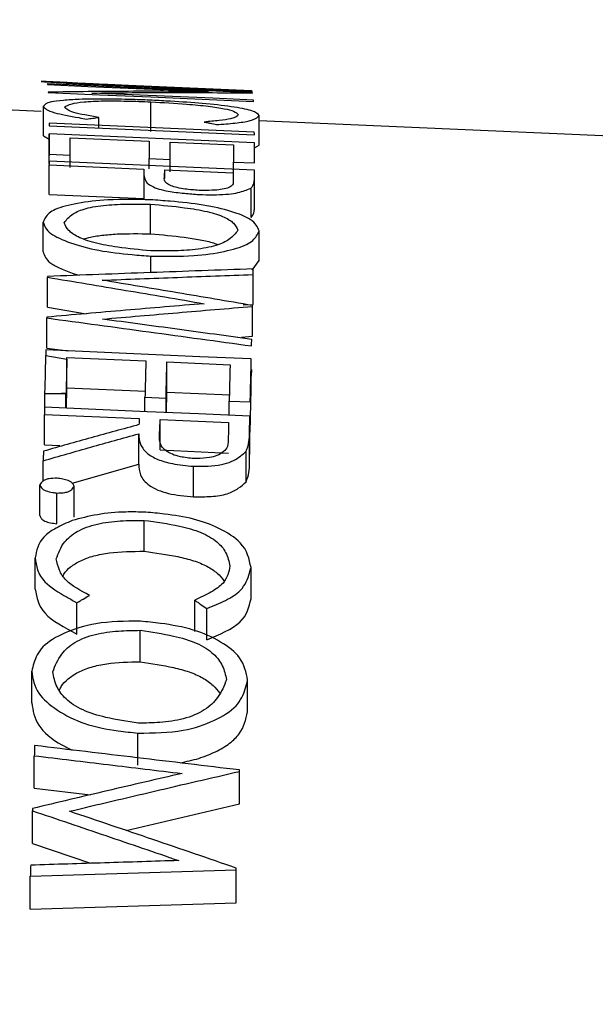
# Model space of a CAD drawing. Header units: inches. Extents: x 0.6 to 16.3, y 0.2 to 11.5.
# Tile 19 of 34: x 13.648 to 13.816, y 7.007 to 7.295. Entities that reach past the tile are written whole.
import ezdxf

# ---------------------------------------------------------------- set-up
doc = ezdxf.new("R2010")
doc.units = ezdxf.units.IN
doc.header["$MEASUREMENT"] = 0
doc.styles.add('SLDTEXTSTYLE0', font='TXT', dxfattribs={"width": 0.75})
doc.dimstyles.new('SLDDIMSTYLE3', dxfattribs={"dimtxt": 0.137795, "dimasz": 0.14, "dimexe": 0, "dimexo": 0.0625, "dimgap": 0.034449, "dimtad": 0, "dimdec": 1, "dimlfac": 2, "dimrnd": 1e-09, "dimzin": 12, "dimdsep": 46, "dimtxsty": 'SLDTEXTSTYLE0', "dimblk1": 'CLOSED', "dimblk2": 'CLOSED', "dimsah": 1, "dimcen": 0.09, "dimadec": 0, "dimazin": 3, "dimtfac": 1, "dimtdec": 1, "dimtofl": 0, "dimtmove": 0, "dimatfit": 3, "dimldrblk": 'CLOSED', "dimfxl": 0, "dimfrac": 2, "dimtolj": 1, "dimtzin": 12, "dimarcsym": 0})

# ---------------------------------------------------------------- blocks, each defined once
blk = doc.blocks.new('_Closed')
at = {"color": 0, "linetype": 'ByBlock', "lineweight": -2}
for p, q in [((-1, 0.166667), (0, 0)), ((-1, 0.166667), (-1, -0.166667)), ((0, 0), (-1, -0.166667)), ((0, 0), (-1, 0))]:
    blk.add_line(p, q, dxfattribs=at)
blk = doc.blocks.new('_D_8')
at = {"color": 7, "linetype": 'Continuous', "lineweight": 0}
for p, q in [((12.87992, 8.77745), (12.83793, 8.77745)), ((12.83793, 8.77745), (12.83793, 8.5587)), ((13.18536, 8.77745), (13.22735, 8.77745)), ((13.22735, 8.77745), (13.22735, 8.5587)), ((10.83718, 6.38758), (10.83718, 8.61836)), ((15.08536, 5.87003), (15.08536, 8.61836)), ((10.83718, 8.57899), (12.71711, 8.57899)), ((15.08536, 8.57899), (13.34817, 8.57899)), ((12.83793, 8.5587), (12.87992, 8.5587)), ((13.22735, 8.5587), (13.18536, 8.5587))]:
    blk.add_line(p, q, dxfattribs=at)
at = {"color": 7, "linetype": 'Continuous', "lineweight": 18, "xscale": 0.14, "yscale": 0.14, "rotation": 180.0000000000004}
blk.add_blockref('_Closed', (10.83718, 8.57899, -0.22282), dxfattribs=at)
at = {"color": 7, "linetype": 'Continuous', "lineweight": 18, "xscale": 0.14, "yscale": 0.14}
blk.add_blockref('_Closed', (15.08536, 8.57899, -0.22282), dxfattribs=at)
at = {"color": 7, "linetype": 'Continuous', "lineweight": 18, "char_height": 0.137795, "attachment_point": 1, "style": 'SLDTEXTSTYLE0'}
for s, insert in [('216', (12.87992, 8.73633)), ('8.5', (12.90537, 8.53016))]:
    blk.add_mtext(s, dxfattribs=dict(at, insert=insert))
blk = doc.blocks.new('_D_11')
at = {"color": 7, "linetype": 'Continuous', "lineweight": 0}
for p, q in [((13.42849, 8.14375), (13.38651, 8.14375)), ((13.38651, 8.14375), (13.38651, 7.925)), ((13.63212, 8.14375), (13.67411, 8.14375)), ((13.67411, 8.14375), (13.67411, 7.925)), ((12.94818, 7.49682), (12.94818, 7.98466)), ((14.09168, 5.96282), (14.09168, 7.98466)), ((12.94818, 7.94529), (13.26569, 7.94529)), ((14.09168, 7.94529), (13.79493, 7.94529)), ((13.38651, 7.925), (13.42849, 7.925)), ((13.67411, 7.925), (13.63212, 7.925))]:
    blk.add_line(p, q, dxfattribs=at)
at = {"color": 7, "linetype": 'Continuous', "lineweight": 18, "xscale": 0.14, "yscale": 0.14, "rotation": 180.0000000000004}
blk.add_blockref('_Closed', (12.94818, 7.94529, -0.22282), dxfattribs=at)
at = {"color": 7, "linetype": 'Continuous', "lineweight": 18, "xscale": 0.14, "yscale": 0.14}
blk.add_blockref('_Closed', (14.09168, 7.94529, -0.22282), dxfattribs=at)
at = {"color": 7, "linetype": 'Continuous', "lineweight": 18, "char_height": 0.137795, "attachment_point": 1, "style": 'SLDTEXTSTYLE0'}
for s, insert in [('58', (13.42849, 8.10263)), ('2.3', (13.40304, 7.89646))]:
    blk.add_mtext(s, dxfattribs=dict(at, insert=insert))

msp = doc.modelspace()

# ---------------------------------------------------------------- linework, layer by layer
at = {"color": 7, "linetype": 'Continuous', "lineweight": 25}
for p, q in [((13.655828, 7.276646), (13.654414, 7.276698)), ((13.661988, 7.276385), (13.655829, 7.276654)), ((13.679819, 7.275342), (13.716018, 7.273767)), ((13.679865, 7.275578), (13.715775, 7.274008)), ((13.715981, 7.273869), (13.68007, 7.275433)), ((13.654414, 7.267958), (13.596942, 7.270467)), ((13.655054, 7.260775), (13.655054, 7.26942)), ((13.686409, 7.262083), (13.686409, 7.270743)), ((13.718064, 7.258071), (13.718064, 7.266716)), ((13.716609, 7.261914), (13.656673, 7.264495)), ((13.65668, 7.263716), (13.716616, 7.261135)), ((13.671243, 7.263023), (13.671243, 7.266171)), ((13.857702, 7.259082), (13.718064, 7.265179)), ((13.655054, 7.260775), (13.656673, 7.259845)), ((13.656695, 7.252725), (13.656695, 7.261354)), ((13.716631, 7.258775), (13.656695, 7.261354)), ((13.662846, 7.260216), (13.685898, 7.259225)), ((13.662846, 7.251587), (13.662846, 7.260216)), ((13.692045, 7.25896), (13.710487, 7.258167)), ((13.692045, 7.250332), (13.692045, 7.25896)), ((13.716616, 7.257326), (13.718064, 7.258071)), ((13.656673, 7.255863), (13.65668, 7.255084)), ((13.656698, 7.255464), (13.662845, 7.2552)), ((13.656684, 7.252321), (13.684346, 7.251134)), ((13.656684, 7.243688), (13.656684, 7.252321)), ((13.716626, 7.25082), (13.656689, 7.253392)), ((13.685897, 7.25421), (13.692044, 7.253947)), ((13.685897, 7.251212), (13.685897, 7.25421)), ((13.710486, 7.253155), (13.716633, 7.252891)), ((13.710486, 7.249539), (13.710486, 7.253155)), ((13.684338, 7.249954), (13.684338, 7.242154)), ((13.690494, 7.25087), (13.710473, 7.250012)), ((13.690494, 7.248327), (13.690494, 7.25087)), ((13.716626, 7.242189), (13.716626, 7.25082)), ((13.716613, 7.239813), (13.716613, 7.248447)), ((13.656684, 7.243688), (13.684346, 7.242501)), ((13.715691, 7.236948), (13.715691, 7.245586)), ((13.686322, 7.232235), (13.686322, 7.240884)), ((13.716613, 7.239813), (13.716626, 7.242189)), ((13.654971, 7.227014), (13.654971, 7.235678)), ((13.717984, 7.224419), (13.717984, 7.233083)), ((13.686364, 7.220921), (13.686364, 7.225725)), ((13.715963, 7.221621), (13.717984, 7.224419)), ((13.656236, 7.210853), (13.656236, 7.219566)), ((13.716236, 7.21164), (13.716236, 7.220342)), ((13.716236, 7.21164), (13.716266, 7.213287)), ((13.656236, 7.210853), (13.667568, 7.208937)), ((13.713392, 7.211534), (13.716236, 7.21164)), ((13.716055, 7.202331), (13.716055, 7.211065)), ((13.71606, 7.202583), (13.71606, 7.211315)), ((13.655994, 7.198923), (13.655994, 7.207679)), ((13.712901, 7.202061), (13.716055, 7.202331)), ((13.716055, 7.202331), (13.71606, 7.202584)), ((13.655785, 7.19835), (13.655744, 7.196698)), ((13.655994, 7.198923), (13.662257, 7.198067)), ((13.655744, 7.196698), (13.661876, 7.195692)), ((13.661876, 7.195692), (13.661887, 7.196148)), ((13.661887, 7.196148), (13.684939, 7.195139)), ((13.661887, 7.187348), (13.661887, 7.196148)), ((13.691086, 7.19487), (13.709528, 7.194062)), ((13.691086, 7.186069), (13.691086, 7.19487)), ((13.71572, 7.186934), (13.71572, 7.195727)), ((13.715807, 7.190749), (13.715849, 7.192662)), ((13.661744, 7.181372), (13.661887, 7.187348)), ((13.661887, 7.187348), (13.684939, 7.186338)), ((13.690943, 7.180091), (13.691086, 7.186069)), ((13.691086, 7.186069), (13.709528, 7.185261)), ((13.715419, 7.174349), (13.71572, 7.186934)), ((13.655485, 7.185612), (13.660274, 7.185613)), ((13.655485, 7.181386), (13.655485, 7.185612)), ((13.661637, 7.185745), (13.660274, 7.185613)), ((13.660274, 7.185613), (13.661632, 7.185553)), ((13.661632, 7.185553), (13.661637, 7.185745)), ((13.661632, 7.181377), (13.661632, 7.185553)), ((13.684684, 7.184542), (13.690831, 7.184273)), ((13.684684, 7.180365), (13.684684, 7.184542)), ((13.690831, 7.180096), (13.690831, 7.184273)), ((13.709272, 7.183464), (13.715419, 7.183195)), ((13.709272, 7.179287), (13.709272, 7.183464)), ((13.655327, 7.17066), (13.655327, 7.179533)), ((13.689136, 7.178049), (13.709114, 7.177171)), ((13.689136, 7.169175), (13.689136, 7.178049)), ((13.715315, 7.170156), (13.715315, 7.179021)), ((13.682875, 7.165013), (13.682875, 7.173907)), ((13.715193, 7.165374), (13.715193, 7.174261)), ((13.655327, 7.17066), (13.659797, 7.170463)), ((13.689136, 7.169175), (13.709114, 7.168296)), ((13.714232, 7.159859), (13.714232, 7.168772)), ((13.715193, 7.165374), (13.715315, 7.170156)), ((13.654973, 7.160036), (13.654973, 7.166042)), ((13.663455, 7.159509), (13.682875, 7.165013)), ((13.698887, 7.155478), (13.698887, 7.164414)), ((13.654011, 7.150044), (13.654011, 7.159016)), ((13.664, 7.149598), (13.664, 7.15857)), ((13.658946, 7.147634), (13.658946, 7.156617)), ((13.684434, 7.139633), (13.684434, 7.148651)), ((13.652634, 7.128596), (13.652634, 7.137679)), ((13.715641, 7.125802), (13.715641, 7.134886)), ((13.664833, 7.115476), (13.664833, 7.124627)), ((13.699202, 7.116233), (13.699202, 7.125373)), ((13.702735, 7.113765), (13.702735, 7.122918)), ((13.683307, 7.10738), (13.683307, 7.116573)), ((13.651633, 7.095399), (13.651633, 7.104668)), ((13.714643, 7.092756), (13.714643, 7.102027)), ((13.682632, 7.077218), (13.682632, 7.08659)), ((13.652386, 7.070563), (13.652386, 7.079983)), ((13.712254, 7.065979), (13.712254, 7.075414)), ((13.712268, 7.066406), (13.712268, 7.075839)), ((13.652386, 7.070563), (13.668763, 7.068594)), ((13.679219, 7.058182), (13.712254, 7.065979)), ((13.712254, 7.065979), (13.712268, 7.066409)), ((13.651859, 7.054393), (13.651859, 7.063917)), ((13.651859, 7.054393), (13.668773, 7.048613)), ((13.651219, 7.04488), (13.711303, 7.046756)), ((13.711303, 7.037131), (13.711303, 7.046756)), ((13.711318, 7.037593), (13.711318, 7.047215)), ((13.651219, 7.035228), (13.651219, 7.04488)), ((13.651219, 7.035228), (13.711303, 7.037131)), ((13.711303, 7.037131), (13.711318, 7.037596))]:
    msp.add_line(p, q, dxfattribs=at)
at = {"color": 7, "linetype": 'Continuous', "lineweight": 25, "flags": 128}
for points in [[(13.716117, 7.273341), (13.701133, 7.273992), (13.68615, 7.274643), (13.671166, 7.275294), (13.656182, 7.275945)], [(13.656215, 7.275747), (13.667981, 7.275236), (13.679747, 7.274726), (13.691513, 7.274215), (13.703279, 7.273704)], [(13.656428, 7.27346), (13.671412, 7.272812), (13.686395, 7.272165), (13.701379, 7.271517), (13.716363, 7.27087)], [(13.716338, 7.27125), (13.704545, 7.27176), (13.692752, 7.27227), (13.680959, 7.27278), (13.669166, 7.27329)], [(13.71572, 7.195727), (13.700736, 7.196383), (13.685752, 7.197039), (13.655785, 7.19835)], [(13.715315, 7.179021), (13.700331, 7.179679), (13.685348, 7.180336), (13.655381, 7.181652)], [(13.655327, 7.179533), (13.662243, 7.17923), (13.669158, 7.178926), (13.682989, 7.178319)]]:
    msp.add_lwpolyline(points, dxfattribs=at)
at = {"color": 7, "linetype": 'Continuous', "lineweight": 25}
for points, knots in [([(13.654414, 7.276698), (13.654706, 7.276666), (13.655199, 7.276612), (13.658576, 7.27639), (13.663253, 7.276121), (13.670529, 7.27575), (13.676397, 7.275492), (13.679819, 7.275342)], [0, 0, 0, 0, 0.2138174, 0.3608374, 0.5069851, 0.7124923, 1, 1, 1, 1]), ([(13.656182, 7.275945), (13.656185, 7.275929), (13.65619, 7.275898), (13.656201, 7.275833), (13.656209, 7.275782), (13.656215, 7.275747)], [0, 0, 0, 0, 0.2500355, 0.500071, 1, 1, 1, 1]), ([(13.660559, 7.276431), (13.660834, 7.276428), (13.661228, 7.276422), (13.663977, 7.276294), (13.667512, 7.27613), (13.670341, 7.276), (13.671895, 7.275928)], [0, 0, 0, 0, 0.3680632, 0.5266078, 0.7399427, 1, 1, 1, 1]), ([(13.670761, 7.275848), (13.669301, 7.275921), (13.666831, 7.276045), (13.663746, 7.276211), (13.661629, 7.27635), (13.660982, 7.276399), (13.660559, 7.276431)], [0, 0, 0, 0, 0.2696757, 0.4563448, 0.6442757, 1, 1, 1, 1]), ([(13.68007, 7.275433), (13.679292, 7.275467), (13.677734, 7.275535), (13.674621, 7.275672), (13.672304, 7.275778), (13.670761, 7.275848)], [0, 0, 0, 0, 0.2502982, 0.5006556, 1, 1, 1, 1]), ([(13.671895, 7.275928), (13.672558, 7.275898), (13.673884, 7.27584), (13.67654, 7.275723), (13.678535, 7.275636), (13.679865, 7.275578)], [0, 0, 0, 0, 0.2500811, 0.500178, 1, 1, 1, 1]), ([(13.703279, 7.273704), (13.699375, 7.273738), (13.691567, 7.273806), (13.675948, 7.273813), (13.664232, 7.273654), (13.656422, 7.273549)], [0, 0, 0, 0, 0.25002116, 0.50004231, 1, 1, 1, 1]), ([(13.656422, 7.273549), (13.656423, 7.273542), (13.656424, 7.273527), (13.656425, 7.273497), (13.656427, 7.273475), (13.656428, 7.27346)], [0, 0, 0, 0, 0.2500186, 0.5000372, 1, 1, 1, 1]), ([(13.669166, 7.27329), (13.673081, 7.273338), (13.680911, 7.273435), (13.696564, 7.273497), (13.7083, 7.27338), (13.716124, 7.273302)], [0, 0, 0, 0, 0.250022, 0.5000439, 1, 1, 1, 1]), ([(13.716018, 7.273767), (13.716015, 7.273777), (13.716009, 7.273795), (13.715996, 7.27383), (13.715987, 7.273854), (13.715981, 7.273869)], [0, 0, 0, 0, 0.2500455, 0.500091, 1, 1, 1, 1]), ([(13.716124, 7.273302), (13.716124, 7.273306), (13.716122, 7.273312), (13.71612, 7.273325), (13.716118, 7.273335), (13.716117, 7.273341)], [0, 0, 0, 0, 0.2500359, 0.5000718, 1, 1, 1, 1]), ([(13.665454, 7.271449), (13.663865, 7.271363), (13.660674, 7.27119), (13.655861, 7.270626), (13.655374, 7.269899), (13.655054, 7.26942)], [0, 0, 0, 0, 0.2533587, 0.5088571, 1, 1, 1, 1]), ([(13.655054, 7.26942), (13.655259, 7.269129), (13.655671, 7.268543), (13.658325, 7.267387), (13.663476, 7.26645), (13.666913, 7.265846), (13.667686, 7.265711)], [0, 0, 0, 0, 0.25364172, 0.50970276, 0.8897141, 1, 1, 1, 1]), ([(13.661201, 7.26916), (13.66175, 7.269517), (13.66271, 7.27014), (13.66647, 7.270783), (13.672263, 7.271038), (13.679316, 7.270977), (13.684053, 7.270821), (13.686409, 7.270743)], [0, 0, 0, 0, 0.2602282, 0.4552317, 0.651554, 0.8267738, 1, 1, 1, 1]), ([(13.686796, 7.271186), (13.68485, 7.271262), (13.680026, 7.271449), (13.672519, 7.271583), (13.667806, 7.271494), (13.665454, 7.271449)], [0, 0, 0, 0, 0.2530945, 0.62738, 1, 1, 1, 1]), ([(13.686409, 7.270743), (13.68995, 7.270528), (13.695846, 7.270172), (13.70343, 7.269484), (13.708107, 7.268751), (13.710989, 7.267919), (13.711587, 7.267337), (13.711915, 7.267018)], [0, 0, 0, 0, 0.2652381, 0.4416864, 0.6189888, 0.7909976, 1, 1, 1, 1]), ([(13.718064, 7.266716), (13.717644, 7.267218), (13.71689, 7.26812), (13.710214, 7.269336), (13.702072, 7.270284), (13.693563, 7.270829), (13.688587, 7.271092), (13.686796, 7.271186)], [0, 0, 0, 0, 0.2689436, 0.4835566, 0.6980152, 0.8912805, 1, 1, 1, 1]), ([(13.716363, 7.27087), (13.716361, 7.270902), (13.716357, 7.270967), (13.716349, 7.271095), (13.716342, 7.271188), (13.716338, 7.27125)], [0, 0, 0, 0, 0.2500202, 0.5000404, 1, 1, 1, 1]), ([(13.671243, 7.266171), (13.668417, 7.266657), (13.664121, 7.267395), (13.661975, 7.268431), (13.661462, 7.268915), (13.661201, 7.26916)], [0, 0, 0, 0, 0.4860693, 0.7388453, 1, 1, 1, 1]), ([(13.711915, 7.267018), (13.711593, 7.266581), (13.711096, 7.265907), (13.706388, 7.265261), (13.703467, 7.264987), (13.70198, 7.264848)], [0, 0, 0, 0, 0.4759855, 0.7331932, 1, 1, 1, 1]), ([(13.705591, 7.264079), (13.707444, 7.264225), (13.711167, 7.26452), (13.71625, 7.265233), (13.71741, 7.266077), (13.717939, 7.266594), (13.718064, 7.266716)], [0, 0, 0, 0, 0.2537041, 0.5099025, 0.8846007, 1, 1, 1, 1]), ([(13.656673, 7.264495), (13.656674, 7.264431), (13.656675, 7.264303), (13.656677, 7.264044), (13.656679, 7.263847), (13.65668, 7.263716)], [0, 0, 0, 0, 0.2500021, 0.5000042, 1, 1, 1, 1]), ([(13.667686, 7.265711), (13.667983, 7.26575), (13.668575, 7.265828), (13.669761, 7.265982), (13.67065, 7.266095), (13.671243, 7.266171)], [0, 0, 0, 0, 0.2500139, 0.5000279, 1, 1, 1, 1]), ([(13.70198, 7.264848), (13.702281, 7.264784), (13.702882, 7.264658), (13.704086, 7.264402), (13.704989, 7.264208), (13.705591, 7.264079)], [0, 0, 0, 0, 0.2500107, 0.5000214, 1, 1, 1, 1]), ([(13.656695, 7.261354), (13.656696, 7.260897), (13.656696, 7.259982), (13.656697, 7.25806), (13.656697, 7.256503), (13.656698, 7.255464)], [0, 0, 0, 0, 0.25002882, 0.50005765, 1, 1, 1, 1]), ([(13.716616, 7.261135), (13.716616, 7.261201), (13.716615, 7.261332), (13.716612, 7.261593), (13.716611, 7.261786), (13.716609, 7.261914)], [0, 0, 0, 0, 0.2500021, 0.5000042, 1, 1, 1, 1]), ([(13.662845, 7.2552), (13.662845, 7.255642), (13.662845, 7.256526), (13.662845, 7.258227), (13.662846, 7.25942), (13.662846, 7.260216)], [0, 0, 0, 0, 0.2500204, 0.5000408, 1, 1, 1, 1]), ([(13.685898, 7.259225), (13.685898, 7.258831), (13.685898, 7.258042), (13.685898, 7.2564), (13.685897, 7.255086), (13.685897, 7.25421)], [0, 0, 0, 0, 0.2500204, 0.5000409, 1, 1, 1, 1]), ([(13.692044, 7.253947), (13.692044, 7.254388), (13.692045, 7.255271), (13.692045, 7.256972), (13.692045, 7.258165), (13.692045, 7.25896)], [0, 0, 0, 0, 0.2500204, 0.5000409, 1, 1, 1, 1]), ([(13.710487, 7.258167), (13.710487, 7.257773), (13.710487, 7.256985), (13.710487, 7.255344), (13.710486, 7.25403), (13.710486, 7.253155)], [0, 0, 0, 0, 0.2500205, 0.5000409, 1, 1, 1, 1]), ([(13.716633, 7.252891), (13.716633, 7.253415), (13.716633, 7.254463), (13.716632, 7.256466), (13.716632, 7.257852), (13.716631, 7.258775)], [0, 0, 0, 0, 0.2500289, 0.5000578, 1, 1, 1, 1]), ([(13.656689, 7.253392), (13.656689, 7.253304), (13.656688, 7.253127), (13.656686, 7.252771), (13.656685, 7.252501), (13.656684, 7.252321)], [0, 0, 0, 0, 0.2500021, 0.5000043, 1, 1, 1, 1]), ([(13.684341, 7.250263), (13.684337, 7.25), (13.684329, 7.249475), (13.68451, 7.248397), (13.684986, 7.247557), (13.685302, 7.246997)], [0, 0, 0, 0, 0.2501693, 0.5004031, 1, 1, 1, 1]), ([(13.684346, 7.251134), (13.684346, 7.251062), (13.684345, 7.250918), (13.684343, 7.250628), (13.684342, 7.250409), (13.684341, 7.250263)], [0, 0, 0, 0, 0.2500024, 0.5000047, 1, 1, 1, 1]), ([(13.690348, 7.248717), (13.69036, 7.248899), (13.690384, 7.249265), (13.690433, 7.249986), (13.690469, 7.250516), (13.690494, 7.25087)], [0, 0, 0, 0, 0.250005, 0.5000099, 1, 1, 1, 1]), ([(13.710473, 7.250012), (13.710472, 7.249828), (13.710469, 7.249458), (13.710465, 7.24871), (13.710461, 7.248136), (13.710459, 7.247754)], [0, 0, 0, 0, 0.25000529, 0.50001059, 1, 1, 1, 1]), ([(13.716613, 7.248447), (13.716614, 7.248649), (13.716616, 7.249052), (13.71662, 7.249848), (13.716624, 7.250431), (13.716626, 7.25082)], [0, 0, 0, 0, 0.2500052, 0.5000105, 1, 1, 1, 1]), ([(13.685302, 7.246997), (13.686211, 7.246399), (13.687517, 7.245541), (13.691786, 7.244535), (13.69597, 7.244066), (13.699057, 7.243804), (13.700491, 7.243682)], [0, 0, 0, 0, 0.3807163, 0.5465364, 0.7894481, 1, 1, 1, 1]), ([(13.700478, 7.244895), (13.699107, 7.244998), (13.696805, 7.245171), (13.693988, 7.245675), (13.692098, 7.24627), (13.690251, 7.247319), (13.690308, 7.248137), (13.690348, 7.248717)], [0, 0, 0, 0, 0.1947836, 0.3270237, 0.4584638, 0.6157187, 1, 1, 1, 1]), ([(13.710459, 7.247754), (13.710493, 7.247339), (13.71055, 7.246639), (13.709439, 7.245751), (13.707507, 7.24522), (13.704864, 7.244893), (13.702376, 7.24488), (13.700816, 7.244892), (13.700478, 7.244895)], [0, 0, 0, 0, 0.2839, 0.4785844, 0.6372927, 0.7695141, 0.9500839, 1, 1, 1, 1]), ([(13.715691, 7.245586), (13.715854, 7.245825), (13.71618, 7.246302), (13.71663, 7.247256), (13.71662, 7.247971), (13.716613, 7.248447)], [0, 0, 0, 0, 0.2502172, 0.5005185, 1, 1, 1, 1]), ([(13.700491, 7.243682), (13.703222, 7.24363), (13.707185, 7.243554), (13.712337, 7.244226), (13.714209, 7.244987), (13.715484, 7.245503), (13.715691, 7.245586)], [0, 0, 0, 0, 0.3937241, 0.5712091, 0.9306198, 1, 1, 1, 1]), ([(13.686312, 7.24216), (13.682038, 7.242243), (13.674176, 7.242395), (13.664704, 7.241203), (13.657896, 7.239491), (13.655735, 7.23742), (13.655166, 7.236124), (13.654971, 7.235678)], [0, 0, 0, 0, 0.2569565, 0.4726855, 0.6875103, 0.892421, 1, 1, 1, 1]), ([(13.661119, 7.235469), (13.6618, 7.236369), (13.662965, 7.237905), (13.667116, 7.239708), (13.67299, 7.240699), (13.679783, 7.240979), (13.684234, 7.240914), (13.686322, 7.240884)], [0, 0, 0, 0, 0.2740249, 0.4682526, 0.6635538, 0.8421493, 1, 1, 1, 1]), ([(13.717984, 7.233083), (13.717514, 7.234216), (13.716667, 7.236257), (13.710118, 7.238833), (13.702037, 7.240744), (13.693465, 7.241655), (13.688228, 7.242025), (13.686312, 7.24216)], [0, 0, 0, 0, 0.2606469, 0.4697036, 0.678055, 0.8822396, 1, 1, 1, 1]), ([(13.686322, 7.240884), (13.689665, 7.240581), (13.695468, 7.240056), (13.703146, 7.238801), (13.708068, 7.237176), (13.71089, 7.235282), (13.711509, 7.23397), (13.711835, 7.23328)], [0, 0, 0, 0, 0.2535969, 0.4402037, 0.6279599, 0.8041408, 1, 1, 1, 1]), ([(13.715691, 7.236948), (13.716008, 7.237426), (13.716642, 7.238382), (13.716622, 7.239336), (13.716613, 7.239813)], [0, 0, 0, 0, 0.5000709, 1, 1, 1, 1]), ([(13.654971, 7.235678), (13.655362, 7.234547), (13.656085, 7.232455), (13.662634, 7.229559), (13.670739, 7.227266), (13.679388, 7.226247), (13.684557, 7.22586), (13.686364, 7.225725)], [0, 0, 0, 0, 0.25358004, 0.46877072, 0.68295843, 0.88917917, 1, 1, 1, 1]), ([(13.686402, 7.227253), (13.683145, 7.227573), (13.677441, 7.228135), (13.669816, 7.229493), (13.664917, 7.231266), (13.661985, 7.233337), (13.661427, 7.234712), (13.661119, 7.235469)], [0, 0, 0, 0, 0.2461087, 0.4310843, 0.6173688, 0.7891358, 1, 1, 1, 1]), ([(13.666915, 7.230729), (13.667372, 7.23088), (13.668762, 7.231339), (13.672035, 7.231855), (13.677991, 7.232354), (13.682992, 7.232282), (13.686322, 7.232235)], [0, 0, 0, 0, 0.1098611, 0.3344587, 0.556853, 1, 1, 1, 1]), ([(13.686322, 7.232235), (13.689653, 7.231932), (13.694649, 7.231479), (13.700825, 7.230538), (13.704174, 7.229801), (13.705561, 7.229266), (13.705956, 7.229113)], [0, 0, 0, 0, 0.4548313, 0.6821833, 0.9094473, 1, 1, 1, 1]), ([(13.686364, 7.225725), (13.690684, 7.225658), (13.698566, 7.225536), (13.708089, 7.227009), (13.714917, 7.228972), (13.717223, 7.23123), (13.717781, 7.232589), (13.717984, 7.233083)], [0, 0, 0, 0, 0.25677835, 0.46855193, 0.6794096, 0.88345676, 1, 1, 1, 1]), ([(13.711835, 7.23328), (13.711141, 7.232351), (13.709955, 7.230763), (13.705735, 7.228738), (13.69978, 7.22756), (13.692934, 7.227189), (13.688477, 7.227232), (13.686402, 7.227253)], [0, 0, 0, 0, 0.2748428, 0.4698821, 0.66602, 0.8445651, 1, 1, 1, 1]), ([(13.654971, 7.227014), (13.655328, 7.225897), (13.655865, 7.224219), (13.660003, 7.222064), (13.662927, 7.220869), (13.665062, 7.220294), (13.665589, 7.220153)], [0, 0, 0, 0, 0.461395, 0.6927788, 0.924163, 1, 1, 1, 1]), ([(13.716266, 7.221984), (13.706262, 7.221632), (13.691257, 7.221104), (13.671248, 7.220368), (13.661243, 7.21999), (13.656241, 7.219801)], [0, 0, 0, 0, 0.4999993, 0.7499996, 1, 1, 1, 1]), ([(13.716236, 7.220342), (13.716238, 7.22048), (13.716243, 7.220756), (13.716253, 7.221304), (13.716261, 7.221712), (13.716266, 7.221984)], [0, 0, 0, 0, 0.2500312, 0.5000623, 1, 1, 1, 1]), ([(13.656241, 7.219801), (13.65624, 7.219782), (13.65624, 7.219742), (13.656238, 7.219664), (13.656237, 7.219605), (13.656236, 7.219566)], [0, 0, 0, 0, 0.2500348, 0.5000696, 1, 1, 1, 1]), ([(13.656236, 7.219566), (13.660048, 7.218934), (13.667671, 7.217668), (13.682915, 7.21511), (13.694344, 7.213157), (13.701963, 7.211855)], [0, 0, 0, 0, 0.25001028, 0.50002055, 1, 1, 1, 1]), ([(13.672214, 7.218699), (13.675882, 7.21884), (13.683219, 7.219122), (13.697893, 7.219675), (13.708899, 7.220076), (13.716236, 7.220342)], [0, 0, 0, 0, 0.2500125, 0.500025, 1, 1, 1, 1]), ([(13.71606, 7.211315), (13.712407, 7.21194), (13.7051, 7.213189), (13.690485, 7.215661), (13.679522, 7.217484), (13.672214, 7.218699)], [0, 0, 0, 0, 0.2500102, 0.5000204, 1, 1, 1, 1]), ([(13.701963, 7.211855), (13.698134, 7.211537), (13.690475, 7.210901), (13.675155, 7.209604), (13.663661, 7.208603), (13.655999, 7.207936)], [0, 0, 0, 0, 0.2500023, 0.5000045, 1, 1, 1, 1]), ([(13.672282, 7.207345), (13.675931, 7.207663), (13.683227, 7.208298), (13.69782, 7.209547), (13.708761, 7.210458), (13.716055, 7.211065)], [0, 0, 0, 0, 0.2500022, 0.5000044, 1, 1, 1, 1]), ([(13.716055, 7.211065), (13.716056, 7.211085), (13.716057, 7.211127), (13.716058, 7.211211), (13.71606, 7.211274), (13.71606, 7.211315)], [0, 0, 0, 0, 0.250044, 0.500088, 1, 1, 1, 1]), ([(13.655999, 7.207936), (13.655999, 7.207915), (13.655998, 7.207872), (13.655996, 7.207786), (13.655995, 7.207721), (13.655994, 7.207679)], [0, 0, 0, 0, 0.2500537, 0.5001073, 1, 1, 1, 1]), ([(13.655994, 7.207679), (13.660978, 7.207006), (13.670948, 7.205661), (13.690885, 7.202952), (13.705838, 7.200896), (13.715807, 7.199526)], [0, 0, 0, 0, 0.2500279, 0.5000559, 1, 1, 1, 1]), ([(13.715849, 7.201432), (13.712218, 7.201929), (13.704956, 7.202922), (13.690433, 7.204897), (13.679542, 7.206366), (13.672282, 7.207345)], [0, 0, 0, 0, 0.2500224, 0.5000447, 1, 1, 1, 1]), ([(13.715807, 7.199526), (13.71581, 7.199686), (13.715817, 7.200005), (13.715831, 7.200642), (13.715842, 7.201116), (13.715849, 7.201432)], [0, 0, 0, 0, 0.2500635, 0.500127, 1, 1, 1, 1]), ([(13.655485, 7.185612), (13.65551, 7.186403), (13.655568, 7.188232), (13.655654, 7.191867), (13.655715, 7.19512), (13.655744, 7.196698)], [0, 0, 0, 0, 0.2818832, 0.6517147, 1, 1, 1, 1]), ([(13.661876, 7.195692), (13.661838, 7.193755), (13.661779, 7.190779), (13.661698, 7.187681), (13.661657, 7.186377), (13.661637, 7.185745)], [0, 0, 0, 0, 0.4898955, 0.7527293, 1, 1, 1, 1]), ([(13.684939, 7.195139), (13.684918, 7.194278), (13.684875, 7.192556), (13.68479, 7.189051), (13.684726, 7.186346), (13.684684, 7.184542)], [0, 0, 0, 0, 0.2501045, 0.5002089, 1, 1, 1, 1]), ([(13.690831, 7.184273), (13.690852, 7.185179), (13.690895, 7.18699), (13.69098, 7.19055), (13.691044, 7.193142), (13.691086, 7.19487)], [0, 0, 0, 0, 0.2501045, 0.500209, 1, 1, 1, 1]), ([(13.715419, 7.183195), (13.715444, 7.184271), (13.715494, 7.186424), (13.715595, 7.190641), (13.71567, 7.193693), (13.71572, 7.195727)], [0, 0, 0, 0, 0.2501114, 0.5002228, 1, 1, 1, 1]), ([(13.709528, 7.194062), (13.709506, 7.193201), (13.709464, 7.191479), (13.709379, 7.187974), (13.709315, 7.185268), (13.709272, 7.183464)], [0, 0, 0, 0, 0.2501047, 0.5002094, 1, 1, 1, 1]), ([(13.655381, 7.181652), (13.655376, 7.181476), (13.655367, 7.181124), (13.65535, 7.180419), (13.655336, 7.179887), (13.655327, 7.179533)], [0, 0, 0, 0, 0.2501049, 0.5002099, 1, 1, 1, 1]), ([(13.682989, 7.178319), (13.682985, 7.178175), (13.682978, 7.177886), (13.682963, 7.177308), (13.682952, 7.176872), (13.682944, 7.176581)], [0, 0, 0, 0, 0.2501084, 0.5002169, 1, 1, 1, 1]), ([(13.688939, 7.173659), (13.688955, 7.174028), (13.688988, 7.174767), (13.689054, 7.176235), (13.689103, 7.177324), (13.689136, 7.178049)], [0, 0, 0, 0, 0.250114, 0.500228, 1, 1, 1, 1]), ([(13.715193, 7.174261), (13.715203, 7.174661), (13.715223, 7.175463), (13.715264, 7.177055), (13.715294, 7.178235), (13.715315, 7.179021)], [0, 0, 0, 0, 0.2501112, 0.5002223, 1, 1, 1, 1]), ([(13.682944, 7.176581), (13.680618, 7.175948), (13.675967, 7.174682), (13.666667, 7.172112), (13.659695, 7.170139), (13.655048, 7.168824)], [0, 0, 0, 0, 0.2500843, 0.5001685, 1, 1, 1, 1]), ([(13.709114, 7.177171), (13.709104, 7.176799), (13.709085, 7.176055), (13.709046, 7.174558), (13.709017, 7.173423), (13.708997, 7.172667)], [0, 0, 0, 0, 0.2501147, 0.5002294, 1, 1, 1, 1]), ([(13.654973, 7.166042), (13.657299, 7.16671), (13.661952, 7.168047), (13.671256, 7.170683), (13.678228, 7.172618), (13.682875, 7.173907)], [0, 0, 0, 0, 0.2500383, 0.50007659, 1, 1, 1, 1]), ([(13.682875, 7.173907), (13.68294, 7.172803), (13.683054, 7.170883), (13.685009, 7.168265), (13.688255, 7.166344), (13.693019, 7.164962), (13.696778, 7.164611), (13.698887, 7.164414)], [0, 0, 0, 0, 0.2676817, 0.4654391, 0.6276882, 0.7910526, 1, 1, 1, 1]), ([(13.698959, 7.166668), (13.697617, 7.16681), (13.695363, 7.167049), (13.692594, 7.167865), (13.690589, 7.168987), (13.688812, 7.170968), (13.688888, 7.17259), (13.688939, 7.173659)], [0, 0, 0, 0, 0.1890505, 0.3174584, 0.4451457, 0.6341531, 1, 1, 1, 1]), ([(13.708997, 7.172667), (13.709022, 7.171846), (13.709064, 7.170448), (13.707881, 7.168661), (13.70592, 7.167554), (13.703271, 7.166836), (13.700816, 7.166717), (13.699274, 7.166676), (13.698959, 7.166668)], [0, 0, 0, 0, 0.2880016, 0.4904636, 0.6486735, 0.775893, 0.9542491, 1, 1, 1, 1]), ([(13.714232, 7.168772), (13.714391, 7.169229), (13.714708, 7.170143), (13.715158, 7.171972), (13.715179, 7.173346), (13.715193, 7.174261)], [0, 0, 0, 0, 0.2503101, 0.5006861, 1, 1, 1, 1]), ([(13.655048, 7.168824), (13.655042, 7.168594), (13.655029, 7.168132), (13.655004, 7.167206), (13.654985, 7.166508), (13.654973, 7.166042)], [0, 0, 0, 0, 0.2501322, 0.5002643, 1, 1, 1, 1]), ([(13.698887, 7.164414), (13.701744, 7.164435), (13.705859, 7.164464), (13.711123, 7.166072), (13.712872, 7.167617), (13.714101, 7.168661), (13.714232, 7.168772)], [0, 0, 0, 0, 0.4020419, 0.5788825, 0.9551063, 1, 1, 1, 1]), ([(13.682875, 7.165013), (13.682942, 7.163975), (13.683043, 7.162398), (13.684238, 7.160302), (13.685913, 7.158793), (13.688288, 7.157472), (13.692551, 7.156088), (13.696336, 7.155723), (13.698887, 7.155478)], [0, 0, 0, 0, 0.2504538, 0.3805575, 0.5003465, 0.628563, 0.7496128, 1, 1, 1, 1]), ([(13.714232, 7.159859), (13.714541, 7.160777), (13.715159, 7.162613), (13.715181, 7.164454), (13.715193, 7.165374)], [0, 0, 0, 0, 0.5000993, 1, 1, 1, 1]), ([(13.659065, 7.16095), (13.658243, 7.160919), (13.656997, 7.160873), (13.655533, 7.160534), (13.654587, 7.15992), (13.654244, 7.15938), (13.654011, 7.159016)], [0, 0, 0, 0, 0.32234122, 0.48797303, 0.65431808, 1, 1, 1, 1]), ([(13.664, 7.15857), (13.663887, 7.158849), (13.663697, 7.159315), (13.663108, 7.159918), (13.662115, 7.160384), (13.6607, 7.160689), (13.659609, 7.160863), (13.659065, 7.16095)], [0, 0, 0, 0, 0.2486051, 0.4165177, 0.5592393, 0.7804948, 1, 1, 1, 1]), ([(13.654011, 7.159016), (13.654126, 7.158738), (13.65432, 7.15827), (13.654913, 7.15766), (13.656018, 7.157141), (13.657463, 7.156858), (13.658545, 7.156682), (13.658946, 7.156617)], [0, 0, 0, 0, 0.24865443, 0.41760995, 0.56156514, 0.83791123, 1, 1, 1, 1]), ([(13.658946, 7.156617), (13.659764, 7.156647), (13.661002, 7.156693), (13.662463, 7.15703), (13.663426, 7.157651), (13.663768, 7.158198), (13.664, 7.15857)], [0, 0, 0, 0, 0.3202816, 0.484246, 0.6490337, 1, 1, 1, 1]), ([(13.698887, 7.155478), (13.700614, 7.155504), (13.703206, 7.155544), (13.706537, 7.155864), (13.709517, 7.156544), (13.712053, 7.157984), (13.713506, 7.159234), (13.714232, 7.159859)], [0, 0, 0, 0, 0.2499546, 0.3749833, 0.4999554, 0.750045, 1, 1, 1, 1]), ([(13.654011, 7.150044), (13.654127, 7.149763), (13.654305, 7.149333), (13.654806, 7.148788), (13.65561, 7.148302), (13.657097, 7.147934), (13.65833, 7.147734), (13.658946, 7.147634)], [0, 0, 0, 0, 0.24950032, 0.38198763, 0.50066525, 0.75050519, 1, 1, 1, 1]), ([(13.658782, 7.13742), (13.659413, 7.139112), (13.660488, 7.141993), (13.664543, 7.145567), (13.670373, 7.147714), (13.677393, 7.148605), (13.682105, 7.148636), (13.684434, 7.148651)], [0, 0, 0, 0, 0.2715363, 0.4622047, 0.6539629, 0.8289877, 1, 1, 1, 1]), ([(13.684911, 7.15104), (13.682963, 7.151081), (13.678135, 7.151184), (13.670591, 7.150503), (13.665822, 7.149225), (13.663444, 7.148588)], [0, 0, 0, 0, 0.2531079, 0.6275475, 1, 1, 1, 1]), ([(13.684434, 7.148651), (13.687936, 7.148182), (13.693792, 7.147397), (13.701313, 7.145273), (13.705919, 7.142507), (13.708701, 7.139099), (13.709216, 7.136661), (13.709499, 7.135319)], [0, 0, 0, 0, 0.2633264, 0.4403336, 0.6182388, 0.790081, 1, 1, 1, 1]), ([(13.715641, 7.134886), (13.715124, 7.137381), (13.714245, 7.141621), (13.706856, 7.146304), (13.699122, 7.14924), (13.691475, 7.150407), (13.68673, 7.150864), (13.684911, 7.15104)], [0, 0, 0, 0, 0.31376103, 0.53327555, 0.71123126, 0.88928352, 1, 1, 1, 1]), ([(13.663444, 7.148588), (13.661826, 7.147891), (13.658576, 7.14649), (13.653631, 7.143037), (13.65303, 7.139804), (13.652634, 7.137679)], [0, 0, 0, 0, 0.2534925, 0.5091321, 1, 1, 1, 1]), ([(13.652634, 7.137679), (13.652795, 7.136517), (13.653118, 7.134184), (13.655412, 7.13007), (13.660391, 7.127046), (13.663869, 7.125152), (13.664833, 7.124627)], [0, 0, 0, 0, 0.2467983, 0.4957004, 0.8601071, 1, 1, 1, 1]), ([(13.668468, 7.126756), (13.665911, 7.128132), (13.661799, 7.130343), (13.659491, 7.134219), (13.659022, 7.136337), (13.658782, 7.13742)], [0, 0, 0, 0, 0.4454577, 0.7163717, 1, 1, 1, 1]), ([(13.660809, 7.132513), (13.660876, 7.132659), (13.661297, 7.133577), (13.662868, 7.135107), (13.665769, 7.136951), (13.669662, 7.138354), (13.675811, 7.139565), (13.680983, 7.139606), (13.684434, 7.139633)], [0, 0, 0, 0, 0.0306969, 0.1922558, 0.3538943, 0.5145325, 0.6760924, 1, 1, 1, 1]), ([(13.684434, 7.139633), (13.687763, 7.139179), (13.69275, 7.138499), (13.69897, 7.136964), (13.702915, 7.135311), (13.705944, 7.133301), (13.707148, 7.131797), (13.707745, 7.131051)], [0, 0, 0, 0, 0.3348872, 0.5018313, 0.6690244, 0.8357829, 1, 1, 1, 1]), ([(13.709499, 7.135319), (13.709165, 7.133606), (13.708623, 7.130822), (13.704037, 7.12762), (13.70084, 7.126134), (13.699202, 7.125373)], [0, 0, 0, 0, 0.438387, 0.7122329, 1, 1, 1, 1]), ([(13.702735, 7.122918), (13.704616, 7.123675), (13.708397, 7.125198), (13.713602, 7.128555), (13.714888, 7.132099), (13.715498, 7.134356), (13.715641, 7.134886)], [0, 0, 0, 0, 0.25385569, 0.51021025, 0.88495325, 1, 1, 1, 1]), ([(13.652634, 7.128596), (13.653076, 7.126166), (13.653966, 7.121269), (13.661194, 7.117416), (13.664833, 7.115476)], [0, 0, 0, 0, 0.4964099, 1, 1, 1, 1]), ([(13.664833, 7.124627), (13.665136, 7.124805), (13.665742, 7.125162), (13.666954, 7.125872), (13.667862, 7.126403), (13.668468, 7.126756)], [0, 0, 0, 0, 0.2501381, 0.5002762, 1, 1, 1, 1]), ([(13.702735, 7.113765), (13.706471, 7.115363), (13.713941, 7.118557), (13.715075, 7.123387), (13.715641, 7.125802)], [0, 0, 0, 0, 0.5000979, 1, 1, 1, 1]), ([(13.699202, 7.125373), (13.699496, 7.125169), (13.700086, 7.12476), (13.701263, 7.123943), (13.702146, 7.123328), (13.702735, 7.122918)], [0, 0, 0, 0, 0.2501715, 0.5003431, 1, 1, 1, 1]), ([(13.683364, 7.119249), (13.678883, 7.119214), (13.670743, 7.119151), (13.66105, 7.116026), (13.654351, 7.112069), (13.652422, 7.107875), (13.651824, 7.105443), (13.651633, 7.104668)], [0, 0, 0, 0, 0.2690821, 0.4888509, 0.7081864, 0.9069755, 1, 1, 1, 1]), ([(13.714643, 7.102027), (13.714229, 7.104273), (13.713484, 7.108316), (13.707094, 7.113324), (13.69914, 7.11695), (13.690582, 7.118503), (13.685313, 7.119048), (13.683364, 7.119249)], [0, 0, 0, 0, 0.26010362, 0.46814868, 0.6754744, 0.88002422, 1, 1, 1, 1]), ([(13.657783, 7.104498), (13.658484, 7.10625), (13.659712, 7.109321), (13.663821, 7.113203), (13.669807, 7.115567), (13.676699, 7.116479), (13.681187, 7.116543), (13.683307, 7.116573)], [0, 0, 0, 0, 0.2634251, 0.4615355, 0.6609141, 0.8398574, 1, 1, 1, 1]), ([(13.683307, 7.116573), (13.686595, 7.116097), (13.692353, 7.115263), (13.699996, 7.11302), (13.704887, 7.109883), (13.707639, 7.106142), (13.708198, 7.103543), (13.708493, 7.102172)], [0, 0, 0, 0, 0.2502441, 0.43821906, 0.62742836, 0.8033702, 1, 1, 1, 1]), ([(13.659731, 7.099125), (13.659889, 7.099472), (13.660424, 7.100649), (13.662154, 7.102469), (13.6651, 7.104444), (13.668942, 7.105962), (13.674976, 7.107248), (13.679976, 7.107327), (13.683307, 7.10738)], [0, 0, 0, 0, 0.0653639, 0.2214699, 0.377284, 0.5343151, 0.6897999, 1, 1, 1, 1]), ([(13.683307, 7.10738), (13.68659, 7.106897), (13.691524, 7.106172), (13.697692, 7.104533), (13.701657, 7.102759), (13.704709, 7.100631), (13.70593, 7.09903), (13.706519, 7.098259)], [0, 0, 0, 0, 0.3362105, 0.5053673, 0.6736269, 0.842832, 1, 1, 1, 1]), ([(13.651633, 7.104668), (13.651963, 7.102476), (13.652571, 7.098433), (13.658835, 7.093159), (13.666703, 7.089067), (13.675391, 7.087355), (13.680714, 7.086792), (13.682632, 7.08659)], [0, 0, 0, 0, 0.2505956, 0.4623198, 0.6729265, 0.8821666, 1, 1, 1, 1]), ([(13.682736, 7.089488), (13.67954, 7.089973), (13.673878, 7.090833), (13.666275, 7.093129), (13.661397, 7.096387), (13.658551, 7.100318), (13.658056, 7.103013), (13.657783, 7.104498)], [0, 0, 0, 0, 0.2424384, 0.42944, 0.6178574, 0.789571, 1, 1, 1, 1]), ([(13.682632, 7.08659), (13.687194, 7.086634), (13.695389, 7.086712), (13.705139, 7.090097), (13.711826, 7.094266), (13.713856, 7.098645), (13.714445, 7.101173), (13.714643, 7.102027)], [0, 0, 0, 0, 0.2708299, 0.4864202, 0.7015749, 0.8992038, 1, 1, 1, 1]), ([(13.708493, 7.102172), (13.707789, 7.100404), (13.706546, 7.097281), (13.702415, 7.09317), (13.696332, 7.090599), (13.689361, 7.089603), (13.684854, 7.089525), (13.682736, 7.089488)], [0, 0, 0, 0, 0.2608924, 0.4610594, 0.6625917, 0.8414293, 1, 1, 1, 1]), ([(13.651633, 7.095399), (13.651981, 7.093212), (13.652675, 7.088844), (13.658228, 7.084153), (13.662434, 7.082143), (13.663465, 7.08165)], [0, 0, 0, 0, 0.4309166, 0.8604799, 1, 1, 1, 1]), ([(13.694955, 7.077903), (13.696805, 7.078303), (13.700551, 7.079113), (13.705404, 7.081119), (13.709533, 7.0835), (13.71343, 7.087349), (13.714155, 7.090579), (13.714643, 7.092756)], [0, 0, 0, 0, 0.16340194, 0.33074818, 0.50307907, 0.66506758, 1, 1, 1, 1]), ([(13.652483, 7.082956), (13.652475, 7.082709), (13.652459, 7.082214), (13.652427, 7.081224), (13.652403, 7.080479), (13.652386, 7.079983)], [0, 0, 0, 0, 0.2503506, 0.5007012, 1, 1, 1, 1]), ([(13.712268, 7.075839), (13.707286, 7.076433), (13.69732, 7.077622), (13.677392, 7.079996), (13.662446, 7.081772), (13.652483, 7.082956)], [0, 0, 0, 0, 0.250019, 0.5000381, 1, 1, 1, 1]), ([(13.652386, 7.079983), (13.655979, 7.079554), (13.663165, 7.078695), (13.677536, 7.076975), (13.688315, 7.075683), (13.6955, 7.074821)], [0, 0, 0, 0, 0.2500177, 0.5000353, 1, 1, 1, 1]), ([(13.6955, 7.074821), (13.691863, 7.073982), (13.68459, 7.072303), (13.67005, 7.068913), (13.659148, 7.06633), (13.651882, 7.064608)], [0, 0, 0, 0, 0.2500955, 0.5001911, 1, 1, 1, 1]), ([(13.662627, 7.063788), (13.666764, 7.064772), (13.675038, 7.066739), (13.691583, 7.070629), (13.703987, 7.0735), (13.712254, 7.075414)], [0, 0, 0, 0, 0.2500582, 0.5001165, 1, 1, 1, 1]), ([(13.712254, 7.075414), (13.712256, 7.07545), (13.712258, 7.075521), (13.712262, 7.075662), (13.712266, 7.075768), (13.712268, 7.075839)], [0, 0, 0, 0, 0.2503612, 0.5007223, 1, 1, 1, 1]), ([(13.651882, 7.064608), (13.65188, 7.06455), (13.651876, 7.064435), (13.651869, 7.064205), (13.651863, 7.064032), (13.651859, 7.063917)], [0, 0, 0, 0, 0.2504011, 0.5008022, 1, 1, 1, 1]), ([(13.651859, 7.063917), (13.655421, 7.062721), (13.662544, 7.060328), (13.676778, 7.055508), (13.687448, 7.05185), (13.69456, 7.049411)], [0, 0, 0, 0, 0.2501086, 0.5002172, 1, 1, 1, 1]), ([(13.711318, 7.047215), (13.707261, 7.048614), (13.699146, 7.051411), (13.682915, 7.056954), (13.670741, 7.061055), (13.662627, 7.063788)], [0, 0, 0, 0, 0.2501096, 0.5002191, 1, 1, 1, 1]), ([(13.69456, 7.049411), (13.690957, 7.0493), (13.683752, 7.049078), (13.669341, 7.048631), (13.658532, 7.048293), (13.651327, 7.048068)], [0, 0, 0, 0, 0.2500037, 0.5000074, 1, 1, 1, 1]), ([(13.651327, 7.048068), (13.651318, 7.047803), (13.6513, 7.047272), (13.651264, 7.04621), (13.651237, 7.045412), (13.651219, 7.04488)], [0, 0, 0, 0, 0.2504597, 0.5009193, 1, 1, 1, 1]), ([(13.711303, 7.046756), (13.711304, 7.046794), (13.711307, 7.046871), (13.711312, 7.047024), (13.711316, 7.047139), (13.711318, 7.047215)], [0, 0, 0, 0, 0.2504498, 0.5008996, 1, 1, 1, 1])]:
    msp.add_open_spline(points, degree=3, knots=knots, dxfattribs=at)

# ---------------------------------------------------------------- dimensions: what is measured, and where the dimension line sits
at = {"color": 7, "linetype": 'Continuous', "lineweight": 18}
for base, p1, p2, picture, middle in [((10.837175, 8.578987), (15.085362, 5.830664), (10.837175, 6.348206), '_D_8', (13.032639, 8.578987)), ((12.948175, 7.945287), (14.091675, 5.923448), (12.948175, 7.457448), '_D_11', (13.530307, 7.945287))]:
    dim = msp.add_linear_dim(base=base, p1=p1, p2=p2, dimstyle='SLDDIMSTYLE3', dxfattribs=at)
    dim.commit()
    dim.dimension.update_dxf_attribs({"geometry": picture, "text_midpoint": middle, "dimtype": 160})

doc.saveas('drawing.dxf')
